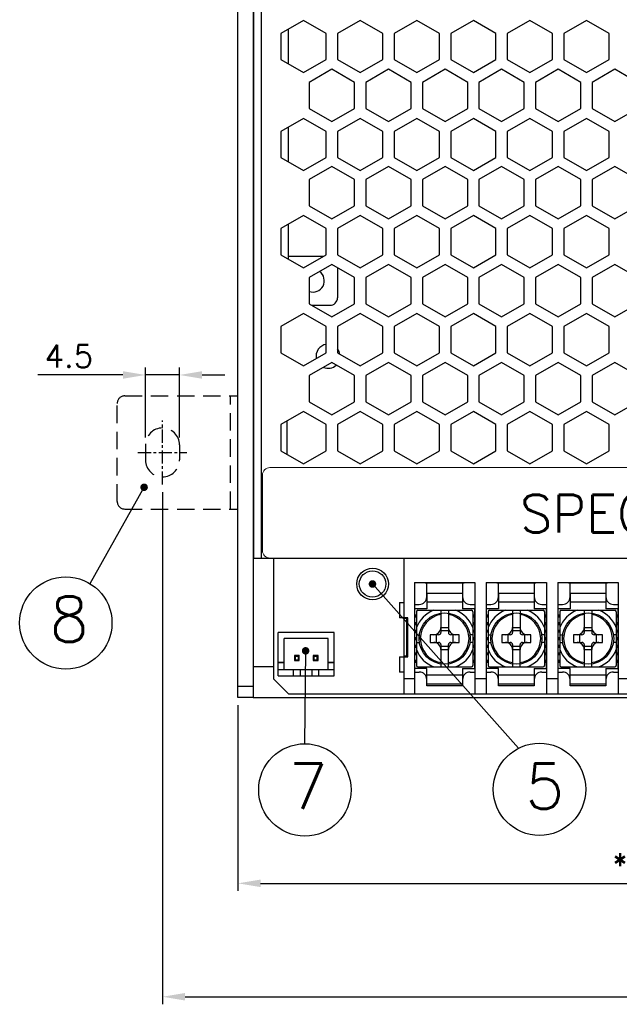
# Model space of a CAD drawing. Extents: x -31 to 1020, y 801 to 1395.
# Tile 7 of 29: x 412 to 491, y 1004 to 1135. Entities that reach past the tile are written whole.
import ezdxf

# ---------------------------------------------------------------- set-up
doc = ezdxf.new("R2010")
doc.units = 0
doc.header["$LTSCALE"] = 23.1
doc.header["$MEASUREMENT"] = 0
doc.linetypes.add('CENTER', pattern=[0.6, 0.375, -0.075, 0.075, -0.075])
doc.linetypes.add('HIDDEN', pattern=[0.375, 0.25, -0.125])
doc.layers.get('0').update_dxf_attribs({"linetype": 'CONTINUOUS'})
doc.layers.get('Defpoints').update_dxf_attribs({"linetype": 'CONTINUOUS'})
for name, color, linetype in [('00_COMPONENTS', 7, 'CONTINUOUS'), ('02___PRT_ALL_AXES', 7, 'CONTINUOUS'), ('CENTER', 130, 'CENTER'), ('DIM', 2, 'CONTINUOUS'), ('H', 6, 'HIDDEN')]:
    doc.layers.add(name, color=color, linetype=linetype)
doc.layers.add('Dimension', color=2, linetype='CONTINUOUS', lineweight=9)
doc.styles.add('SIMPLEX', font='SIMPLEX.shx')
doc.dimstyles.new('STANDARD$0', dxfattribs={"dimtxt": 3, "dimasz": 3, "dimexe": 1, "dimexo": 1, "dimgap": 1, "dimtad": 1, "dimdec": 1, "dimzin": 0, "dimdsep": 46, "dimtxsty": 'STANDARD', "dimcen": -0.5, "dimclrd": 2, "dimclre": 2, "dimclrt": 2, "dimadec": 0, "dimazin": 0, "dimtfac": 1, "dimtdec": 1, "dimtmove": 0, "dimatfit": 3, "dimfxl": 1, "dimtolj": 1, "dimtzin": 0, "dimarcsym": 0})

# ---------------------------------------------------------------- blocks, each defined once
blk = doc.blocks.new('spec label')
at = {"layer": 'Dimension'}
for p, q in [((627.8, 971.1), (627.8, 961.1)), ((628.8, 972.1), (735.3, 972.1)), ((736.3, 971.1), (736.3, 961.1)), ((735.3, 960.1), (628.8, 960.1))]:
    blk.add_line(p, q, dxfattribs=at)
for centre, start, end in [((628.8, 971.1), 90, 180), ((735.3, 971.1), 0, 90), ((628.8, 961.1), 180, 270), ((735.3, 961.1), 270, 0)]:
    blk.add_arc(centre, 1, start, end, dxfattribs=at)
at = {"layer": 'DIM', "style": 'SIMPLEX'}
blk.add_text('SPEC ISSUE', height=5, dxfattribs=at).set_placement((661.92, 963.5, -13.89))
blk = doc.blocks.new('*D33')
at = {"layer": 'Defpoints', "color": 0}
for p in [(440.95, 1045.07), (555.95, 1045.07), (555.95, 1020.46)]:
    blk.add_point(p, dxfattribs=at)
at = {"layer": 'DIM', "lineweight": -2}
for p, q in [((440.95, 1044.07), (440.95, 1019.46)), ((555.95, 1044.07), (555.95, 1019.46)), ((443.95, 1020.46), (552.95, 1020.46))]:
    blk.add_line(p, q, dxfattribs=at)
at = {"layer": 'DIM'}
for points in [[(443.95, 1020.96), (443.95, 1019.96), (440.95, 1020.46)], [(552.95, 1020.96), (552.95, 1019.96), (555.95, 1020.46)]]:
    blk.add_solid(points, dxfattribs=at)
at = {"layer": 'DIM', "insert": (502.02, 1022.96), "char_height": 3, "attachment_point": 5, "style": 'SIMPLEX'}
blk.add_mtext('\\A1;*115.0±0.5', dxfattribs=at)
blk = doc.blocks.new('*D60')
at = {"layer": 'Defpoints', "color": 0}
for p in [(430.95, 1073.32), (565.95, 1073.32), (565.95, 1005.43)]:
    blk.add_point(p, dxfattribs=at)
at = {"layer": 'Dimension', "lineweight": -2}
for p, q in [((430.95, 1072.32), (430.95, 1004.43)), ((565.95, 1072.32), (565.95, 1004.43)), ((433.95, 1005.43), (562.95, 1005.43))]:
    blk.add_line(p, q, dxfattribs=at)
at = {"layer": 'Dimension'}
for points in [[(433.95, 1005.93), (433.95, 1004.93), (430.95, 1005.43)], [(562.95, 1005.93), (562.95, 1004.93), (565.95, 1005.43)]]:
    blk.add_solid(points, dxfattribs=at)
at = {"layer": 'Dimension', "insert": (498.6, 1007.93), "char_height": 3, "attachment_point": 5, "style": 'SIMPLEX'}
blk.add_mtext('\\A1;135.0', dxfattribs=at)
blk = doc.blocks.new('*D62')
at = {"layer": 'Defpoints', "color": 0}
for p in [(433.2, 1087.84), (428.7, 1078.57), (433.2, 1078.57)]:
    blk.add_point(p, dxfattribs=at)
at = {"layer": 'Dimension', "lineweight": -2}
for p, q in [((428.7, 1079.57), (428.7, 1088.84)), ((433.2, 1079.57), (433.2, 1088.84)), ((425.7, 1087.84), (414.41, 1087.84)), ((433.2, 1087.84), (428.7, 1087.84)), ((436.2, 1087.84), (439.2, 1087.84))]:
    blk.add_line(p, q, dxfattribs=at)
at = {"layer": 'Dimension'}
for points in [[(425.7, 1088.34), (425.7, 1087.34), (428.7, 1087.84)], [(436.2, 1088.34), (436.2, 1087.34), (433.2, 1087.84)]]:
    blk.add_solid(points, dxfattribs=at)
at = {"layer": 'Dimension', "insert": (418.55, 1090.34), "char_height": 3, "attachment_point": 5, "style": 'SIMPLEX'}
blk.add_mtext('\\A1;4.5', dxfattribs=at)

msp = doc.modelspace()

# ---------------------------------------------------------------- linework, layer by layer
at = {"color": 7, "linetype": 'Continuous'}
for p, q in [((440.95, 1045.07), (440.95, 1260.07)), ((443.05, 1063.57), (443.05, 1251.87)), ((444.05, 1251.87), (444.05, 1063.57)), ((449.65, 1134.84), (446.65, 1133.11)), ((452.65, 1133.11), (449.65, 1134.84)), ((457.15, 1134.84), (454.15, 1133.11)), ((460.15, 1133.11), (457.15, 1134.84)), ((464.65, 1134.84), (461.65, 1133.11)), ((467.65, 1133.11), (464.65, 1134.84)), ((472.15, 1134.84), (469.15, 1133.11)), ((475.15, 1133.11), (472.15, 1134.84)), ((479.65, 1134.84), (476.65, 1133.11)), ((482.65, 1133.11), (479.65, 1134.84)), ((487.15, 1134.84), (484.15, 1133.11)), ((490.15, 1133.11), (487.15, 1134.84)), ((446.65, 1133.11), (446.65, 1129.64)), ((447.65, 1129.07), (447.65, 1133.69)), ((452.65, 1129.64), (452.65, 1133.11)), ((454.15, 1133.11), (454.15, 1129.64)), ((460.15, 1129.64), (460.15, 1133.11)), ((461.65, 1133.11), (461.65, 1129.64)), ((467.65, 1129.64), (467.65, 1133.11)), ((469.15, 1133.11), (469.15, 1129.64)), ((475.15, 1129.64), (475.15, 1133.11)), ((476.65, 1133.11), (476.65, 1129.64)), ((482.65, 1129.64), (482.65, 1133.11)), ((484.15, 1133.11), (484.15, 1129.64)), ((490.15, 1129.64), (490.15, 1133.11)), ((446.65, 1129.64), (449.65, 1127.91)), ((449.65, 1127.91), (452.65, 1129.64)), ((454.15, 1129.64), (457.15, 1127.91)), ((457.15, 1127.91), (460.15, 1129.64)), ((461.65, 1129.64), (464.65, 1127.91)), ((464.65, 1127.91), (467.65, 1129.64)), ((469.15, 1129.64), (472.15, 1127.91)), ((472.15, 1127.91), (475.15, 1129.64)), ((476.65, 1129.64), (479.65, 1127.91)), ((479.65, 1127.91), (482.65, 1129.64)), ((484.15, 1129.64), (487.15, 1127.91)), ((487.15, 1127.91), (490.15, 1129.64)), ((453.4, 1128.35), (450.4, 1126.61)), ((456.4, 1126.61), (453.4, 1128.35)), ((460.9, 1128.35), (457.9, 1126.61)), ((463.9, 1126.61), (460.9, 1128.35)), ((468.4, 1128.35), (465.4, 1126.61)), ((471.4, 1126.61), (468.4, 1128.35)), ((475.9, 1128.35), (472.9, 1126.61)), ((478.9, 1126.61), (475.9, 1128.35)), ((483.4, 1128.35), (480.4, 1126.61)), ((486.4, 1126.61), (483.4, 1128.35)), ((490.9, 1128.35), (487.9, 1126.61)), ((493.9, 1126.61), (490.9, 1128.35)), ((450.4, 1126.61), (450.4, 1123.15)), ((456.4, 1123.15), (456.4, 1126.61)), ((457.9, 1126.61), (457.9, 1123.15)), ((463.9, 1123.15), (463.9, 1126.61)), ((465.4, 1126.61), (465.4, 1123.15)), ((471.4, 1123.15), (471.4, 1126.61)), ((472.9, 1126.61), (472.9, 1123.15)), ((478.9, 1123.15), (478.9, 1126.61)), ((480.4, 1126.61), (480.4, 1123.15)), ((486.4, 1123.15), (486.4, 1126.61)), ((487.9, 1126.61), (487.9, 1123.15)), ((450.4, 1123.15), (453.4, 1121.42)), ((453.4, 1121.42), (456.4, 1123.15)), ((457.9, 1123.15), (460.9, 1121.42)), ((460.9, 1121.42), (463.9, 1123.15)), ((465.4, 1123.15), (468.4, 1121.42)), ((468.4, 1121.42), (471.4, 1123.15)), ((472.9, 1123.15), (475.9, 1121.42)), ((475.9, 1121.42), (478.9, 1123.15)), ((480.4, 1123.15), (483.4, 1121.42)), ((483.4, 1121.42), (486.4, 1123.15)), ((487.9, 1123.15), (490.9, 1121.42)), ((490.9, 1121.42), (493.9, 1123.15)), ((449.65, 1121.85), (446.65, 1120.12)), ((452.65, 1120.12), (449.65, 1121.85)), ((457.15, 1121.85), (454.15, 1120.12)), ((460.15, 1120.12), (457.15, 1121.85)), ((464.65, 1121.85), (461.65, 1120.12)), ((467.65, 1120.12), (464.65, 1121.85)), ((472.15, 1121.85), (469.15, 1120.12)), ((475.15, 1120.12), (472.15, 1121.85)), ((479.65, 1121.85), (476.65, 1120.12)), ((482.65, 1120.12), (479.65, 1121.85)), ((487.15, 1121.85), (484.15, 1120.12)), ((490.15, 1120.12), (487.15, 1121.85)), ((446.65, 1120.12), (446.65, 1116.65)), ((447.65, 1116.08), (447.65, 1120.7)), ((452.65, 1116.65), (452.65, 1120.12)), ((454.15, 1120.12), (454.15, 1116.65)), ((460.15, 1116.65), (460.15, 1120.12)), ((461.65, 1120.12), (461.65, 1116.65)), ((467.65, 1116.65), (467.65, 1120.12)), ((469.15, 1120.12), (469.15, 1116.65)), ((475.15, 1116.65), (475.15, 1120.12)), ((476.65, 1120.12), (476.65, 1116.65)), ((482.65, 1116.65), (482.65, 1120.12)), ((484.15, 1120.12), (484.15, 1116.65)), ((490.15, 1116.65), (490.15, 1120.12)), ((446.65, 1116.65), (449.65, 1114.92)), ((449.65, 1114.92), (452.65, 1116.65)), ((454.15, 1116.65), (457.15, 1114.92)), ((457.15, 1114.92), (460.15, 1116.65)), ((461.65, 1116.65), (464.65, 1114.92)), ((464.65, 1114.92), (467.65, 1116.65)), ((469.15, 1116.65), (472.15, 1114.92)), ((472.15, 1114.92), (475.15, 1116.65)), ((476.65, 1116.65), (479.65, 1114.92)), ((479.65, 1114.92), (482.65, 1116.65)), ((484.15, 1116.65), (487.15, 1114.92)), ((487.15, 1114.92), (490.15, 1116.65)), ((453.4, 1115.47), (450.4, 1113.74)), ((456.4, 1113.74), (453.4, 1115.47)), ((460.9, 1115.47), (457.9, 1113.74)), ((463.9, 1113.74), (460.9, 1115.47)), ((468.4, 1115.47), (465.4, 1113.74)), ((471.4, 1113.74), (468.4, 1115.47)), ((475.9, 1115.47), (472.9, 1113.74)), ((478.9, 1113.74), (475.9, 1115.47)), ((483.4, 1115.47), (480.4, 1113.74)), ((486.4, 1113.74), (483.4, 1115.47)), ((490.9, 1115.47), (487.9, 1113.74)), ((493.9, 1113.74), (490.9, 1115.47)), ((450.4, 1113.74), (450.4, 1110.27)), ((456.4, 1110.27), (456.4, 1113.74)), ((457.9, 1113.74), (457.9, 1110.27)), ((463.9, 1110.27), (463.9, 1113.74)), ((465.4, 1113.74), (465.4, 1110.27)), ((471.4, 1110.27), (471.4, 1113.74)), ((472.9, 1113.74), (472.9, 1110.27)), ((478.9, 1110.27), (478.9, 1113.74)), ((480.4, 1113.74), (480.4, 1110.27)), ((486.4, 1110.27), (486.4, 1113.74)), ((487.9, 1113.74), (487.9, 1110.27)), ((450.4, 1110.27), (453.4, 1108.54)), ((453.4, 1108.54), (456.4, 1110.27)), ((457.9, 1110.27), (460.9, 1108.54)), ((460.9, 1108.54), (463.9, 1110.27)), ((465.4, 1110.27), (468.4, 1108.54)), ((468.4, 1108.54), (471.4, 1110.27)), ((472.9, 1110.27), (475.9, 1108.54)), ((475.9, 1108.54), (478.9, 1110.27)), ((480.4, 1110.27), (483.4, 1108.54)), ((483.4, 1108.54), (486.4, 1110.27)), ((487.9, 1110.27), (490.9, 1108.54)), ((490.9, 1108.54), (493.9, 1110.27)), ((449.65, 1108.98), (446.65, 1107.24)), ((452.65, 1107.24), (449.65, 1108.98)), ((457.15, 1108.98), (454.15, 1107.24)), ((460.15, 1107.24), (457.15, 1108.98)), ((464.65, 1108.98), (461.65, 1107.24)), ((467.65, 1107.24), (464.65, 1108.98)), ((472.15, 1108.98), (469.15, 1107.24)), ((475.15, 1107.24), (472.15, 1108.98)), ((479.65, 1108.98), (476.65, 1107.24)), ((482.65, 1107.24), (479.65, 1108.98)), ((487.15, 1108.98), (484.15, 1107.24)), ((490.15, 1107.24), (487.15, 1108.98)), ((446.65, 1107.24), (446.65, 1103.78)), ((447.65, 1103.2), (447.65, 1107.82)), ((452.65, 1103.78), (452.65, 1107.24)), ((454.15, 1107.24), (454.15, 1103.78)), ((460.15, 1103.78), (460.15, 1107.24)), ((461.65, 1107.24), (461.65, 1103.78)), ((467.65, 1103.78), (467.65, 1107.24)), ((469.15, 1107.24), (469.15, 1103.78)), ((475.15, 1103.78), (475.15, 1107.24)), ((476.65, 1107.24), (476.65, 1103.78)), ((482.65, 1103.78), (482.65, 1107.24)), ((484.15, 1107.24), (484.15, 1103.78)), ((490.15, 1103.78), (490.15, 1107.24)), ((446.65, 1103.78), (449.65, 1102.05)), ((447.65, 1103.57), (452.28, 1103.57)), ((449.65, 1102.05), (452.65, 1103.78)), ((454.15, 1103.78), (457.15, 1102.05)), ((457.15, 1102.05), (460.15, 1103.78)), ((461.65, 1103.78), (464.65, 1102.05)), ((464.65, 1102.05), (467.65, 1103.78)), ((469.15, 1103.78), (472.15, 1102.05)), ((472.15, 1102.05), (475.15, 1103.78)), ((476.65, 1103.78), (479.65, 1102.05)), ((479.65, 1102.05), (482.65, 1103.78)), ((484.15, 1103.78), (487.15, 1102.05)), ((487.15, 1102.05), (490.15, 1103.78)), ((453.4, 1102.48), (450.4, 1100.75)), ((456.4, 1100.75), (453.4, 1102.48)), ((454.15, 1102.05), (454.15, 1098.07)), ((460.9, 1102.48), (457.9, 1100.75)), ((463.9, 1100.75), (460.9, 1102.48)), ((468.4, 1102.48), (465.4, 1100.75)), ((471.4, 1100.75), (468.4, 1102.48)), ((475.9, 1102.48), (472.9, 1100.75)), ((478.9, 1100.75), (475.9, 1102.48)), ((483.4, 1102.48), (480.4, 1100.75)), ((486.4, 1100.75), (483.4, 1102.48)), ((490.9, 1102.48), (487.9, 1100.75)), ((493.9, 1100.75), (490.9, 1102.48)), ((450.4, 1100.75), (450.4, 1097.28)), ((456.4, 1097.28), (456.4, 1100.75)), ((457.9, 1100.75), (457.9, 1097.28)), ((463.9, 1097.28), (463.9, 1100.75)), ((465.4, 1100.75), (465.4, 1097.28)), ((471.4, 1097.28), (471.4, 1100.75)), ((472.9, 1100.75), (472.9, 1097.28)), ((478.9, 1097.28), (478.9, 1100.75)), ((480.4, 1100.75), (480.4, 1097.28)), ((486.4, 1097.28), (486.4, 1100.75)), ((487.9, 1100.75), (487.9, 1097.28)), ((450.4, 1097.28), (453.4, 1095.55)), ((450.77, 1097.07), (453.15, 1097.07)), ((453.4, 1095.55), (456.4, 1097.28)), ((457.9, 1097.28), (460.9, 1095.55)), ((460.9, 1095.55), (463.9, 1097.28)), ((465.4, 1097.28), (468.4, 1095.55)), ((468.4, 1095.55), (471.4, 1097.28)), ((472.9, 1097.28), (475.9, 1095.55)), ((475.9, 1095.55), (478.9, 1097.28)), ((480.4, 1097.28), (483.4, 1095.55)), ((483.4, 1095.55), (486.4, 1097.28)), ((487.9, 1097.28), (490.9, 1095.55)), ((490.9, 1095.55), (493.9, 1097.28)), ((449.65, 1095.99), (446.65, 1094.25)), ((452.65, 1094.25), (449.65, 1095.99)), ((457.15, 1095.99), (454.15, 1094.25)), ((460.15, 1094.25), (457.15, 1095.99)), ((464.65, 1095.99), (461.65, 1094.25)), ((467.65, 1094.25), (464.65, 1095.99)), ((472.15, 1095.99), (469.15, 1094.25)), ((475.15, 1094.25), (472.15, 1095.99)), ((479.65, 1095.99), (476.65, 1094.25)), ((482.65, 1094.25), (479.65, 1095.99)), ((487.15, 1095.99), (484.15, 1094.25)), ((490.15, 1094.25), (487.15, 1095.99)), ((442.95, 1094.77), (443.05, 1094.77)), ((446.65, 1094.25), (446.65, 1090.79)), ((452.65, 1090.79), (452.65, 1094.25)), ((454.15, 1094.25), (454.15, 1090.79)), ((460.15, 1090.79), (460.15, 1094.25)), ((461.65, 1094.25), (461.65, 1090.79)), ((467.65, 1090.79), (467.65, 1094.25)), ((469.15, 1094.25), (469.15, 1090.79)), ((475.15, 1090.79), (475.15, 1094.25)), ((476.65, 1094.25), (476.65, 1090.79)), ((482.65, 1090.79), (482.65, 1094.25)), ((484.15, 1094.25), (484.15, 1090.79)), ((490.15, 1090.79), (490.15, 1094.25)), ((446.65, 1090.79), (449.65, 1089.06)), ((449.65, 1089.06), (452.65, 1090.79)), ((454.15, 1090.79), (457.15, 1089.06)), ((457.15, 1089.06), (460.15, 1090.79)), ((461.65, 1090.79), (464.65, 1089.06)), ((464.65, 1089.06), (467.65, 1090.79)), ((469.15, 1090.79), (472.15, 1089.06)), ((472.15, 1089.06), (475.15, 1090.79)), ((476.65, 1090.79), (479.65, 1089.06)), ((479.65, 1089.06), (482.65, 1090.79)), ((484.15, 1090.79), (487.15, 1089.06)), ((487.15, 1089.06), (490.15, 1090.79)), ((453.4, 1089.49), (450.4, 1087.76)), ((456.4, 1087.76), (453.4, 1089.49)), ((460.9, 1089.49), (457.9, 1087.76)), ((463.9, 1087.76), (460.9, 1089.49)), ((468.4, 1089.49), (465.4, 1087.76)), ((471.4, 1087.76), (468.4, 1089.49)), ((475.9, 1089.49), (472.9, 1087.76)), ((478.9, 1087.76), (475.9, 1089.49)), ((483.4, 1089.49), (480.4, 1087.76)), ((486.4, 1087.76), (483.4, 1089.49)), ((490.9, 1089.49), (487.9, 1087.76)), ((493.9, 1087.76), (490.9, 1089.49)), ((450.4, 1087.76), (450.4, 1084.29)), ((456.4, 1084.29), (456.4, 1087.76)), ((457.9, 1087.76), (457.9, 1084.29)), ((463.9, 1084.29), (463.9, 1087.76)), ((465.4, 1087.76), (465.4, 1084.29)), ((471.4, 1084.29), (471.4, 1087.76)), ((472.9, 1087.76), (472.9, 1084.29)), ((478.9, 1084.29), (478.9, 1087.76)), ((480.4, 1087.76), (480.4, 1084.29)), ((486.4, 1084.29), (486.4, 1087.76)), ((487.9, 1087.76), (487.9, 1084.29)), ((450.4, 1084.29), (453.4, 1082.56)), ((453.4, 1082.56), (456.4, 1084.29)), ((457.9, 1084.29), (460.9, 1082.56)), ((460.9, 1082.56), (463.9, 1084.29)), ((465.4, 1084.29), (468.4, 1082.56)), ((468.4, 1082.56), (471.4, 1084.29)), ((472.9, 1084.29), (475.9, 1082.56)), ((475.9, 1082.56), (478.9, 1084.29)), ((480.4, 1084.29), (483.4, 1082.56)), ((483.4, 1082.56), (486.4, 1084.29)), ((487.9, 1084.29), (490.9, 1082.56)), ((490.9, 1082.56), (493.9, 1084.29)), ((449.65, 1082.99), (446.65, 1081.26)), ((452.65, 1081.26), (449.65, 1082.99)), ((457.15, 1082.99), (454.15, 1081.26)), ((460.15, 1081.26), (457.15, 1082.99)), ((464.65, 1082.99), (461.65, 1081.26)), ((467.65, 1081.26), (464.65, 1082.99)), ((472.15, 1082.99), (469.15, 1081.26)), ((475.15, 1081.26), (472.15, 1082.99)), ((479.65, 1082.99), (476.65, 1081.26)), ((482.65, 1081.26), (479.65, 1082.99)), ((487.15, 1082.99), (484.15, 1081.26)), ((490.15, 1081.26), (487.15, 1082.99)), ((446.65, 1081.26), (446.65, 1077.8)), ((452.65, 1077.8), (452.65, 1081.26)), ((454.15, 1081.26), (454.15, 1077.8)), ((460.15, 1077.8), (460.15, 1081.26)), ((461.65, 1081.26), (461.65, 1077.8)), ((467.65, 1077.8), (467.65, 1081.26)), ((469.15, 1081.26), (469.15, 1077.8)), ((475.15, 1077.8), (475.15, 1081.26)), ((476.65, 1081.26), (476.65, 1077.8)), ((482.65, 1077.8), (482.65, 1081.26)), ((484.15, 1081.26), (484.15, 1077.8)), ((490.15, 1077.8), (490.15, 1081.26)), ((446.65, 1077.8), (449.65, 1076.07)), ((449.65, 1076.07), (452.65, 1077.8)), ((454.15, 1077.8), (457.15, 1076.07)), ((457.15, 1076.07), (460.15, 1077.8)), ((461.65, 1077.8), (464.65, 1076.07)), ((464.65, 1076.07), (467.65, 1077.8)), ((469.15, 1077.8), (472.15, 1076.07)), ((472.15, 1076.07), (475.15, 1077.8)), ((476.65, 1077.8), (479.65, 1076.07)), ((479.65, 1076.07), (482.65, 1077.8)), ((484.15, 1077.8), (487.15, 1076.07)), ((487.15, 1076.07), (490.15, 1077.8)), ((443.05, 1063.57), (553.85, 1063.57)), ((446.3, 1047.97), (446.3, 1053.72)), ((453.7, 1053.72), (446.3, 1053.72)), ((453.7, 1047.97), (453.7, 1053.72)), ((447.1, 1048.77), (447.1, 1052.92)), ((452.9, 1052.92), (447.1, 1052.92)), ((452.9, 1048.77), (452.9, 1052.92)), ((448.43, 1050.64), (448.43, 1050)), ((448.43, 1050.64), (448.53, 1050.54)), ((449.07, 1050.64), (448.43, 1050.64)), ((448.53, 1050.54), (448.53, 1050.1)), ((448.97, 1050.54), (448.53, 1050.54)), ((449.07, 1050.64), (448.97, 1050.54)), ((448.97, 1050.1), (448.97, 1050.54)), ((449.07, 1050), (449.07, 1050.64)), ((450.93, 1050.64), (450.93, 1050)), ((450.93, 1050.64), (451.03, 1050.54)), ((451.57, 1050.64), (450.93, 1050.64)), ((451.03, 1050.54), (451.03, 1050.1)), ((451.47, 1050.54), (451.03, 1050.54)), ((451.57, 1050.64), (451.47, 1050.54)), ((451.47, 1050.1), (451.47, 1050.54)), ((451.57, 1050), (451.57, 1050.64)), ((446.3, 1049.77), (447.1, 1049.77)), ((447.1, 1049.67), (446.3, 1049.67)), ((448.43, 1050), (448.53, 1050.1)), ((448.43, 1050), (449.07, 1050)), ((448.53, 1050.1), (448.97, 1050.1)), ((449.07, 1050), (448.97, 1050.1)), ((450.93, 1050), (451.03, 1050.1)), ((450.93, 1050), (451.57, 1050)), ((451.03, 1050.1), (451.47, 1050.1)), ((451.57, 1050), (451.47, 1050.1)), ((452.9, 1049.77), (453.7, 1049.77)), ((453.7, 1049.67), (452.9, 1049.67)), ((453.7, 1048.77), (446.3, 1048.77)), ((446.3, 1047.97), (453.7, 1047.97)), ((448.33, 1047.97), (448.33, 1048.77)), ((449.23, 1047.97), (449.23, 1048.77)), ((450.77, 1047.97), (450.77, 1048.77)), ((451.67, 1047.97), (451.67, 1048.77)), ((442.95, 1046.57), (440.95, 1046.57)), ((442.95, 1045.07), (440.95, 1045.07))]:
    msp.add_line(p, q, dxfattribs=at)
at = {"color": 3, "linetype": 'Continuous'}
for p, q in [((442.95, 1260.07), (442.95, 1045.07)), ((442.95, 1045.07), (553.95, 1045.07))]:
    msp.add_line(p, q, dxfattribs=at)
at = {"color": 7, "linetype": 'Continuous'}
for centre, radius, start, end in [((453.15, 1098.07), 1, 270, 0), ((440.95, 1094.77), 2.7, 318.1112, 321.1073)]:
    msp.add_arc(centre, radius, start, end, dxfattribs=at)
at = {"color": 3, "linetype": 'Continuous'}
msp.add_arc((440.95, 1094.77), 4.7, 295.1843, 296.616, dxfattribs=at)
at = {"layer": '00_COMPONENTS', "color": 7, "linetype": 'Continuous'}
for p, q in [((447.45, 1081.72), (447.45, 1077.34)), ((445.65, 1063.57), (445.65, 1047.57)), ((462.95, 1063.57), (462.95, 1045.57)), ((464.35, 1060.32), (472.35, 1060.32)), ((464.35, 1060.32), (464.35, 1045.57)), ((465.76, 1060.32), (465.76, 1060.27)), ((465.76, 1060.27), (470.93, 1060.27)), ((465.97, 1058.42), (465.97, 1060.27)), ((470.72, 1060.27), (470.72, 1058.42)), ((470.93, 1060.27), (470.93, 1060.32)), ((472.35, 1060.32), (472.35, 1045.57)), ((473.85, 1060.32), (481.85, 1060.32)), ((473.85, 1060.32), (473.85, 1045.57)), ((475.26, 1060.32), (475.26, 1060.27)), ((475.26, 1060.27), (480.43, 1060.27)), ((475.47, 1058.42), (475.47, 1060.27)), ((480.22, 1060.27), (480.22, 1058.42)), ((480.43, 1060.27), (480.43, 1060.32)), ((481.85, 1060.32), (481.85, 1045.57)), ((483.35, 1060.32), (491.35, 1060.32)), ((483.35, 1060.32), (483.35, 1045.57)), ((484.76, 1060.32), (484.76, 1060.27)), ((484.76, 1060.27), (489.93, 1060.27)), ((484.97, 1058.42), (484.97, 1060.27)), ((489.72, 1060.27), (489.72, 1058.42)), ((489.93, 1060.27), (489.93, 1060.32)), ((491.35, 1060.32), (491.35, 1045.57)), ((470.7, 1058.88), (466, 1058.88)), ((466, 1058.88), (466, 1056.85)), ((470.7, 1058.88), (470.7, 1056.85)), ((480.2, 1058.88), (475.5, 1058.88)), ((475.5, 1058.88), (475.5, 1056.85)), ((480.2, 1058.88), (480.2, 1056.85)), ((489.7, 1058.88), (485, 1058.88)), ((485, 1058.88), (485, 1056.85)), ((489.7, 1058.88), (489.7, 1056.85)), ((462.35, 1057.67), (462.95, 1057.67)), ((462.35, 1057.67), (462.35, 1055.67)), ((464.35, 1057.42), (464.97, 1057.42)), ((466, 1057.75), (470.7, 1057.75)), ((471.72, 1057.42), (472.35, 1057.42)), ((473.85, 1057.42), (474.47, 1057.42)), ((475.5, 1057.75), (480.2, 1057.75)), ((481.22, 1057.42), (481.85, 1057.42)), ((483.35, 1057.42), (483.97, 1057.42)), ((485, 1057.75), (489.7, 1057.75)), ((490.72, 1057.42), (491.35, 1057.42)), ((466, 1056.85), (464.4, 1056.85)), ((464.4, 1048.95), (464.4, 1056.85)), ((464.4, 1056.03), (464.6, 1056.03)), ((464.4, 1055.9), (464.6, 1055.9)), ((464.4, 1055.78), (464.6, 1055.78)), ((464.6, 1056.45), (464.6, 1049.35)), ((464.8, 1056.65), (471.9, 1056.65)), ((467.85, 1056.65), (467.85, 1053.7)), ((468.85, 1056.65), (468.85, 1053.7)), ((472.3, 1056.85), (470.7, 1056.85)), ((472.1, 1056.45), (472.1, 1049.35)), ((472.1, 1056.03), (472.3, 1056.03)), ((472.1, 1055.9), (472.3, 1055.9)), ((472.1, 1055.78), (472.3, 1055.78)), ((472.3, 1056.85), (472.3, 1048.95)), ((475.5, 1056.85), (473.9, 1056.85)), ((473.9, 1048.95), (473.9, 1056.85)), ((473.9, 1056.03), (474.1, 1056.03)), ((473.9, 1055.9), (474.1, 1055.9)), ((473.9, 1055.78), (474.1, 1055.78)), ((474.1, 1056.45), (474.1, 1049.35)), ((474.3, 1056.65), (481.4, 1056.65)), ((477.35, 1056.65), (477.35, 1053.7)), ((478.35, 1056.65), (478.35, 1053.7)), ((481.8, 1056.85), (480.2, 1056.85)), ((481.6, 1056.45), (481.6, 1049.35)), ((481.6, 1056.03), (481.8, 1056.03)), ((481.6, 1055.9), (481.8, 1055.9)), ((481.6, 1055.78), (481.8, 1055.78)), ((481.8, 1056.85), (481.8, 1048.95)), ((485, 1056.85), (483.4, 1056.85)), ((483.4, 1048.95), (483.4, 1056.85)), ((483.4, 1056.03), (483.6, 1056.03)), ((483.4, 1055.9), (483.6, 1055.9)), ((483.4, 1055.78), (483.6, 1055.78)), ((483.6, 1056.45), (483.6, 1049.35)), ((483.8, 1056.65), (490.9, 1056.65)), ((486.85, 1056.65), (486.85, 1053.7)), ((487.85, 1056.65), (487.85, 1053.7)), ((491.3, 1056.85), (489.7, 1056.85)), ((491.1, 1056.45), (491.1, 1049.35)), ((491.1, 1056.03), (491.3, 1056.03)), ((491.1, 1055.9), (491.3, 1055.9)), ((491.1, 1055.78), (491.3, 1055.78)), ((491.3, 1056.85), (491.3, 1048.95)), ((463.45, 1055.67), (462.35, 1055.67)), ((463.35, 1055.57), (462.95, 1055.57)), ((463.35, 1050.57), (463.35, 1055.57)), ((463.45, 1050.47), (463.45, 1055.67)), ((464.4, 1055.03), (464.6, 1055.03)), ((464.4, 1054.9), (464.6, 1054.9)), ((464.4, 1054.78), (464.6, 1054.78)), ((472.1, 1055.03), (472.3, 1055.03)), ((472.1, 1054.9), (472.3, 1054.9)), ((472.1, 1054.78), (472.3, 1054.78)), ((473.9, 1055.03), (474.1, 1055.03)), ((473.9, 1054.9), (474.1, 1054.9)), ((473.9, 1054.78), (474.1, 1054.78)), ((481.6, 1055.03), (481.8, 1055.03)), ((481.6, 1054.9), (481.8, 1054.9)), ((481.6, 1054.78), (481.8, 1054.78)), ((483.4, 1055.03), (483.6, 1055.03)), ((483.4, 1054.9), (483.6, 1054.9)), ((483.4, 1054.78), (483.6, 1054.78)), ((491.1, 1055.03), (491.3, 1055.03)), ((491.1, 1054.9), (491.3, 1054.9)), ((491.1, 1054.78), (491.3, 1054.78)), ((464.4, 1054.03), (464.6, 1054.03)), ((464.4, 1053.9), (464.6, 1053.9)), ((464.4, 1053.78), (464.6, 1053.78)), ((464.6, 1053.4), (464.98, 1053.4)), ((467.55, 1053.4), (466.41, 1053.4)), ((467.27, 1052.4), (467.27, 1053.4)), ((467.85, 1054.39), (468.85, 1054.39)), ((467.85, 1053.98), (468.85, 1053.98)), ((470.28, 1053.4), (469.15, 1053.4)), ((469.42, 1053.4), (469.42, 1052.4)), ((472.1, 1053.4), (471.71, 1053.4)), ((472.1, 1054.03), (472.3, 1054.03)), ((472.1, 1053.9), (472.3, 1053.9)), ((472.1, 1053.78), (472.3, 1053.78)), ((473.9, 1054.03), (474.1, 1054.03)), ((473.9, 1053.9), (474.1, 1053.9)), ((473.9, 1053.78), (474.1, 1053.78)), ((474.1, 1053.4), (474.48, 1053.4)), ((477.05, 1053.4), (475.91, 1053.4)), ((476.77, 1052.4), (476.77, 1053.4)), ((477.35, 1054.39), (478.35, 1054.39)), ((477.35, 1053.98), (478.35, 1053.98)), ((479.78, 1053.4), (478.65, 1053.4)), ((478.92, 1053.4), (478.92, 1052.4)), ((481.6, 1053.4), (481.21, 1053.4)), ((481.6, 1054.03), (481.8, 1054.03)), ((481.6, 1053.9), (481.8, 1053.9)), ((481.6, 1053.78), (481.8, 1053.78)), ((483.4, 1054.03), (483.6, 1054.03)), ((483.4, 1053.9), (483.6, 1053.9)), ((483.4, 1053.78), (483.6, 1053.78)), ((483.6, 1053.4), (483.98, 1053.4)), ((486.55, 1053.4), (485.41, 1053.4)), ((486.27, 1052.4), (486.27, 1053.4)), ((486.85, 1054.39), (487.85, 1054.39)), ((486.85, 1053.98), (487.85, 1053.98)), ((489.28, 1053.4), (488.15, 1053.4)), ((488.42, 1053.4), (488.42, 1052.4)), ((491.1, 1053.4), (490.71, 1053.4)), ((491.1, 1054.03), (491.3, 1054.03)), ((491.1, 1053.9), (491.3, 1053.9)), ((491.1, 1053.78), (491.3, 1053.78)), ((464.4, 1053.03), (464.6, 1053.03)), ((464.4, 1052.9), (464.6, 1052.9)), ((464.4, 1052.78), (464.6, 1052.78)), ((464.4, 1052.03), (464.6, 1052.03)), ((464.4, 1051.9), (464.6, 1051.9)), ((464.6, 1052.4), (464.98, 1052.4)), ((466.41, 1052.4), (467.55, 1052.4)), ((467.85, 1052.1), (467.85, 1049.15)), ((468.85, 1049.15), (468.85, 1052.1)), ((469.15, 1052.4), (470.28, 1052.4)), ((472.1, 1052.4), (471.71, 1052.4)), ((472.1, 1053.03), (472.3, 1053.03)), ((472.1, 1052.9), (472.3, 1052.9)), ((472.1, 1052.78), (472.3, 1052.78)), ((472.1, 1052.03), (472.3, 1052.03)), ((472.1, 1051.9), (472.3, 1051.9)), ((473.9, 1053.03), (474.1, 1053.03)), ((473.9, 1052.9), (474.1, 1052.9)), ((473.9, 1052.78), (474.1, 1052.78)), ((473.9, 1052.03), (474.1, 1052.03)), ((473.9, 1051.9), (474.1, 1051.9)), ((474.1, 1052.4), (474.48, 1052.4)), ((475.91, 1052.4), (477.05, 1052.4)), ((477.35, 1052.1), (477.35, 1049.15)), ((478.35, 1049.15), (478.35, 1052.1)), ((478.65, 1052.4), (479.78, 1052.4)), ((481.6, 1052.4), (481.21, 1052.4)), ((481.6, 1053.03), (481.8, 1053.03)), ((481.6, 1052.9), (481.8, 1052.9)), ((481.6, 1052.78), (481.8, 1052.78)), ((481.6, 1052.03), (481.8, 1052.03)), ((481.6, 1051.9), (481.8, 1051.9)), ((483.4, 1053.03), (483.6, 1053.03)), ((483.4, 1052.9), (483.6, 1052.9)), ((483.4, 1052.78), (483.6, 1052.78)), ((483.4, 1052.03), (483.6, 1052.03)), ((483.4, 1051.9), (483.6, 1051.9)), ((483.6, 1052.4), (483.98, 1052.4)), ((485.41, 1052.4), (486.55, 1052.4)), ((486.85, 1052.1), (486.85, 1049.15)), ((487.85, 1049.15), (487.85, 1052.1)), ((488.15, 1052.4), (489.28, 1052.4)), ((491.1, 1052.4), (490.71, 1052.4)), ((491.1, 1053.03), (491.3, 1053.03)), ((491.1, 1052.9), (491.3, 1052.9)), ((491.1, 1052.78), (491.3, 1052.78)), ((491.1, 1052.03), (491.3, 1052.03)), ((491.1, 1051.9), (491.3, 1051.9)), ((463.35, 1050.57), (462.95, 1050.57)), ((464.4, 1051.78), (464.6, 1051.78)), ((464.4, 1051.03), (464.6, 1051.03)), ((464.4, 1050.9), (464.6, 1050.9)), ((464.4, 1050.78), (464.6, 1050.78)), ((468.85, 1051.83), (467.85, 1051.83)), ((468.85, 1051.41), (467.85, 1051.41)), ((472.1, 1051.78), (472.3, 1051.78)), ((472.1, 1051.03), (472.3, 1051.03)), ((472.1, 1050.9), (472.3, 1050.9)), ((472.1, 1050.78), (472.3, 1050.78)), ((473.9, 1051.78), (474.1, 1051.78)), ((473.9, 1051.03), (474.1, 1051.03)), ((473.9, 1050.9), (474.1, 1050.9)), ((473.9, 1050.78), (474.1, 1050.78)), ((478.35, 1051.83), (477.35, 1051.83)), ((478.35, 1051.41), (477.35, 1051.41)), ((481.6, 1051.78), (481.8, 1051.78)), ((481.6, 1051.03), (481.8, 1051.03)), ((481.6, 1050.9), (481.8, 1050.9)), ((481.6, 1050.78), (481.8, 1050.78)), ((483.4, 1051.78), (483.6, 1051.78)), ((483.4, 1051.03), (483.6, 1051.03)), ((483.4, 1050.9), (483.6, 1050.9)), ((483.4, 1050.78), (483.6, 1050.78)), ((487.85, 1051.83), (486.85, 1051.83)), ((487.85, 1051.41), (486.85, 1051.41)), ((491.1, 1051.78), (491.3, 1051.78)), ((491.1, 1051.03), (491.3, 1051.03)), ((491.1, 1050.9), (491.3, 1050.9)), ((491.1, 1050.78), (491.3, 1050.78)), ((462.35, 1050.47), (463.45, 1050.47)), ((462.35, 1050.47), (462.35, 1048.47)), ((464.4, 1050.03), (464.6, 1050.03)), ((464.4, 1049.9), (464.6, 1049.9)), ((464.4, 1049.78), (464.6, 1049.78)), ((472.1, 1050.03), (472.3, 1050.03)), ((472.1, 1049.9), (472.3, 1049.9)), ((472.1, 1049.78), (472.3, 1049.78)), ((473.9, 1050.03), (474.1, 1050.03)), ((473.9, 1049.9), (474.1, 1049.9)), ((473.9, 1049.78), (474.1, 1049.78)), ((481.6, 1050.03), (481.8, 1050.03)), ((481.6, 1049.9), (481.8, 1049.9)), ((481.6, 1049.78), (481.8, 1049.78)), ((483.4, 1050.03), (483.6, 1050.03)), ((483.4, 1049.9), (483.6, 1049.9)), ((483.4, 1049.78), (483.6, 1049.78)), ((491.1, 1050.03), (491.3, 1050.03)), ((491.1, 1049.9), (491.3, 1049.9)), ((491.1, 1049.78), (491.3, 1049.78)), ((442.95, 1049.22), (445.65, 1049.18)), ((462.95, 1048.47), (462.35, 1048.47)), ((464.35, 1048.47), (464.97, 1048.47)), ((466, 1048.95), (464.4, 1048.95)), ((464.8, 1049.15), (471.9, 1049.15)), ((466, 1046.92), (466, 1048.95)), ((470.7, 1048.05), (466, 1048.05)), ((470.7, 1048.95), (472.3, 1048.95)), ((470.7, 1048.95), (470.7, 1046.92)), ((471.72, 1048.47), (472.35, 1048.47)), ((473.85, 1048.47), (474.47, 1048.47)), ((475.5, 1048.95), (473.9, 1048.95)), ((474.3, 1049.15), (481.4, 1049.15)), ((475.5, 1046.92), (475.5, 1048.95)), ((480.2, 1048.05), (475.5, 1048.05)), ((480.2, 1048.95), (481.8, 1048.95)), ((480.2, 1048.95), (480.2, 1046.92)), ((481.22, 1048.47), (481.85, 1048.47)), ((483.35, 1048.47), (483.97, 1048.47)), ((485, 1048.95), (483.4, 1048.95)), ((483.8, 1049.15), (490.9, 1049.15)), ((485, 1046.92), (485, 1048.95)), ((489.7, 1048.05), (485, 1048.05)), ((489.7, 1048.95), (491.3, 1048.95)), ((489.7, 1048.95), (489.7, 1046.92)), ((490.72, 1048.47), (491.35, 1048.47)), ((445.65, 1047.57), (447.65, 1045.57)), ((464.35, 1047.57), (462.95, 1047.57)), ((465.97, 1046.62), (465.97, 1047.47)), ((466, 1046.92), (470.7, 1046.92)), ((470.72, 1047.47), (470.72, 1046.62)), ((473.85, 1047.57), (472.35, 1047.57)), ((475.47, 1046.62), (475.47, 1047.47)), ((475.5, 1046.92), (480.2, 1046.92)), ((480.22, 1047.47), (480.22, 1046.62)), ((483.35, 1047.57), (481.85, 1047.57)), ((484.97, 1046.62), (484.97, 1047.47)), ((485, 1046.92), (489.7, 1046.92)), ((489.72, 1047.47), (489.72, 1046.62)), ((492.85, 1047.57), (491.35, 1047.57)), ((447.65, 1045.57), (549.75, 1045.57)), ((470.72, 1046.62), (465.97, 1046.62)), ((480.22, 1046.62), (475.47, 1046.62)), ((489.72, 1046.62), (484.97, 1046.62))]:
    msp.add_line(p, q, dxfattribs=at)
for centre in [(468.35, 1052.9), (477.85, 1052.9), (487.35, 1052.9)]:
    msp.add_circle(centre, 3.4, dxfattribs=at)
for centre, radius, start, end in [((452.9, 1090.32), 1.6, 99.2899, 190.4696), ((452.9, 1090.32), 1.6, 10, 37.5718), ((452.9, 1090.32), 1.6, 247.4325, 312.9376), ((464.97, 1058.42), 1, 270, 0), ((471.72, 1058.42), 1, 180, 270), ((474.47, 1058.42), 1, 270, 0), ((481.22, 1058.42), 1, 180, 270), ((483.97, 1058.42), 1, 270, 0), ((490.72, 1058.42), 1, 180, 270), ((468.35, 1052.9), 4.02, 111.1356, 158.8644), ((464.8, 1056.45), 0.2, 90, 180), ((468.35, 1052.9), 3.23, 98.8994, 261.1006), ((468.35, 1052.9), 3.23, 278.8994, 81.1006), ((468.35, 1052.9), 4.02, 21.1356, 68.8644), ((471.9, 1056.45), 0.2, 0, 90), ((477.85, 1052.9), 4.02, 111.1356, 158.8644), ((474.3, 1056.45), 0.2, 90, 180), ((477.85, 1052.9), 3.23, 98.8994, 261.1006), ((477.85, 1052.9), 3.23, 278.8994, 81.1006), ((477.85, 1052.9), 4.02, 21.1356, 68.8644), ((481.4, 1056.45), 0.2, 0, 90), ((483.8, 1056.45), 0.2, 90, 180), ((487.35, 1052.9), 4.02, 111.1356, 158.8644), ((487.35, 1052.9), 3.23, 98.8994, 261.1006), ((487.35, 1052.9), 3.23, 278.8994, 81.1006), ((487.35, 1052.9), 4.02, 21.1356, 68.8644), ((490.9, 1056.45), 0.2, 0, 90), ((480.02, 1052.9), 13.61, 177.8968, 180.0015), ((456.67, 1052.9), 13.62, 357.8958, 2.1042), ((489.52, 1052.9), 13.61, 177.8968, 180.0015), ((466.17, 1052.9), 13.62, 357.8958, 2.1042), ((499.02, 1052.9), 13.61, 177.8968, 180.0015), ((475.67, 1052.9), 13.62, 357.8958, 2.1042), ((480.02, 1052.9), 13.61, 179.9985, 182.1032), ((489.52, 1052.9), 13.61, 179.9985, 182.1032), ((499.02, 1052.9), 13.61, 179.9985, 182.1032), ((468.35, 1052.9), 4.02, 201.1356, 248.8644), ((468.35, 1052.9), 4.02, 291.1356, 338.8644), ((477.85, 1052.9), 4.02, 201.1356, 248.8644), ((477.85, 1052.9), 4.02, 291.1356, 338.8644), ((487.35, 1052.9), 4.02, 201.1356, 248.8644), ((487.35, 1052.9), 4.02, 291.1356, 338.8644), ((464.8, 1049.35), 0.2, 180, 270), ((471.9, 1049.35), 0.2, 270, 0), ((474.3, 1049.35), 0.2, 180, 270), ((481.4, 1049.35), 0.2, 270, 0), ((483.8, 1049.35), 0.2, 180, 270), ((490.9, 1049.35), 0.2, 270, 0), ((464.97, 1047.47), 1, 0, 90), ((471.72, 1047.47), 1, 90, 180), ((474.47, 1047.47), 1, 0, 90), ((481.22, 1047.47), 1, 90, 180), ((483.97, 1047.47), 1, 0, 90), ((490.72, 1047.47), 1, 90, 180)]:
    msp.add_arc(centre, radius, start, end, dxfattribs=at)
for centre, major_axis, start_param, end_param in [((467.55, 1053.7), (0, 0.3), -3.141593, -1.570796), ((469.15, 1053.7), (0.3, 0), -3.141593, -1.570796), ((477.05, 1053.7), (0, 0.3), -3.141593, -1.570796), ((478.65, 1053.7), (0.3, 0), -3.141593, -1.570796), ((486.55, 1053.7), (0, 0.3), -3.141593, -1.570796), ((488.15, 1053.7), (0.3, 0), -3.141593, -1.570796), ((467.55, 1052.1), (0, 0.3), -1.570796, 0), ((469.15, 1052.1), (0, 0.3), 0, 1.570796), ((477.05, 1052.1), (0, 0.3), -1.570796, 0), ((478.65, 1052.1), (0, 0.3), 0, 1.570796), ((486.55, 1052.1), (0.3, 0), 0, 1.570796), ((488.15, 1052.1), (0, 0.3), 0, 1.570796)]:
    msp.add_ellipse(centre, major_axis=major_axis, ratio=1, start_param=start_param, end_param=end_param, dxfattribs=at)
for points in [[(466.9, 1053.4), (467.14, 1053.4), (467.63, 1053.62), (467.85, 1054.11), (467.85, 1054.35)], [(468.85, 1054.35), (468.85, 1054.11), (469.07, 1053.62), (469.55, 1053.4), (469.79, 1053.4)], [(476.4, 1053.4), (476.64, 1053.4), (477.13, 1053.62), (477.35, 1054.11), (477.35, 1054.35)], [(478.35, 1054.35), (478.35, 1054.11), (478.57, 1053.62), (479.05, 1053.4), (479.29, 1053.4)], [(485.9, 1053.4), (486.14, 1053.4), (486.63, 1053.62), (486.85, 1054.11), (486.85, 1054.35)], [(487.85, 1054.35), (487.85, 1054.11), (488.07, 1053.62), (488.55, 1053.4), (488.79, 1053.4)], [(467.85, 1051.45), (467.85, 1051.69), (467.63, 1052.18), (467.14, 1052.4), (466.9, 1052.4)], [(469.79, 1052.4), (469.55, 1052.4), (469.07, 1052.18), (468.85, 1051.69), (468.85, 1051.45)], [(477.35, 1051.45), (477.35, 1051.69), (477.13, 1052.18), (476.64, 1052.4), (476.4, 1052.4)], [(479.29, 1052.4), (479.05, 1052.4), (478.57, 1052.18), (478.35, 1051.69), (478.35, 1051.45)], [(486.85, 1051.45), (486.85, 1051.69), (486.63, 1052.18), (486.14, 1052.4), (485.9, 1052.4)], [(488.79, 1052.4), (488.55, 1052.4), (488.07, 1052.18), (487.85, 1051.69), (487.85, 1051.45)]]:
    msp.add_open_spline(points, degree=3, knots=[0, 0, 0, 0, 0.499957, 1, 1, 1, 1], dxfattribs=at)
at = {"layer": '02___PRT_ALL_AXES', "color": 3, "linetype": 'Continuous'}
for p, q in [((442.95, 1081.57), (443.05, 1081.57)), ((442.95, 1073.57), (443.05, 1073.57))]:
    msp.add_line(p, q, dxfattribs=at)
at = {"layer": '02___PRT_ALL_AXES', "color": 7, "linetype": 'Continuous'}
for radius in [2.1, 1.75]:
    msp.add_circle((458.79, 1060.14), radius, dxfattribs=at)
msp.add_arc((450.9, 1100.32), 1.5, 250.48, 54.6177, dxfattribs=at)
at = {"layer": 'CENTER', "ltscale": 0.2}
for p, q in [((430.95, 1073.32), (430.95, 1081.82)), ((427.7, 1077.57), (434.2, 1077.57))]:
    msp.add_line(p, q, dxfattribs=at)
at = {"layer": 'DIM'}
for p, q in [((421.35, 1060.18), (428.51, 1072.96)), ((478.14, 1038.37), (458.79, 1060.14)), ((449.82, 1038.95), (449.93, 1051.28))]:
    msp.add_line(p, q, dxfattribs=at)
at = {"layer": 'DIM', "ltscale": 2, "const_width": 0.5}
for points in [[(428.64, 1072.74, 1), (428.39, 1073.17, 1)], [(458.66, 1060.35, 1), (458.91, 1059.92, 1)], [(450.05, 1051.06, 1), (449.8, 1051.49, 1)]]:
    msp.add_lwpolyline(points, format="xyb", close=True, dxfattribs=at)
at = {"layer": 'DIM', "ltscale": 2}
for centre in [(418.14, 1054.97), (449.82, 1032.84), (480.92, 1032.92)]:
    msp.add_circle(centre, 6.12, dxfattribs=at)
at = {"layer": 'H', "ltscale": 0.4}
for p, q in [((425.95, 1085.07), (440.95, 1085.07)), ((439.95, 1070.07), (439.95, 1085.07)), ((424.95, 1071.07), (424.95, 1084.07)), ((428.7, 1078.57), (428.7, 1076.57)), ((433.2, 1078.57), (433.2, 1076.57)), ((425.95, 1070.07), (440.95, 1070.07))]:
    msp.add_line(p, q, dxfattribs=at)
for centre, radius, start, end in [((425.95, 1084.07), 1, 90, 180), ((430.95, 1078.57), 2.25, 0, 180), ((430.95, 1076.57), 2.25, 180, 0), ((425.95, 1071.07), 1, 180, 270)]:
    msp.add_arc(centre, radius, start, end, dxfattribs=at)

# ---------------------------------------------------------------- block references
at = {"layer": 'Dimension'}
msp.add_blockref('spec label', (-183.6, 103.47), dxfattribs=at)

# ---------------------------------------------------------------- texts
at = {"layer": 'DIM', "ltscale": 2, "style": 'SIMPLEX'}
for s, p in [('8', (416.02, 1052.49)), ('7', (447.69, 1030.35)), ('5', (479.05, 1030.33))]:
    msp.add_text(s, height=6, dxfattribs=at).set_placement(p)

# ---------------------------------------------------------------- dimensions: what is measured, and where the dimension line sits
at = {"layer": 'DIM'}
dim = msp.add_linear_dim(base=(555.95, 1020.46), p1=(440.95, 1045.07), p2=(555.95, 1045.07), text='*<>', dimstyle='STANDARD$0', override={"dimgap": 1, "dimtxsty": 'SIMPLEX', "dimcen": -2, "dimclrd": 256, "dimclre": 256, "dimclrt": 256, "dimtol": 1, "dimlim": 0, "dimtp": 0.5, "dimtm": 0.5}, dxfattribs=at)
dim.commit()
dim.dimension.update_dxf_attribs({"geometry": '*D33', "text_midpoint": (502.02, 1020.46), "dimtype": 160})
at = {"layer": 'Dimension'}
for base, p1, p2, picture, middle in [((433.2, 1087.84), (428.7, 1078.57), (433.2, 1078.57), '*D62', (418.55, 1087.84)), ((565.95, 1005.43), (430.95, 1073.32), (565.95, 1073.32), '*D60', (498.6, 1005.43))]:
    dim = msp.add_linear_dim(base=base, p1=p1, p2=p2, dimstyle='STANDARD$0', override={"dimtad": 3, "dimtxsty": 'SIMPLEX', "dimcen": -2, "dimclrd": 256, "dimclre": 256, "dimclrt": 256, "dimtdec": 0}, dxfattribs=at)
    dim.commit()
    dim.dimension.update_dxf_attribs({"geometry": picture, "text_midpoint": middle, "dimtype": 160})

doc.saveas('drawing.dxf')
